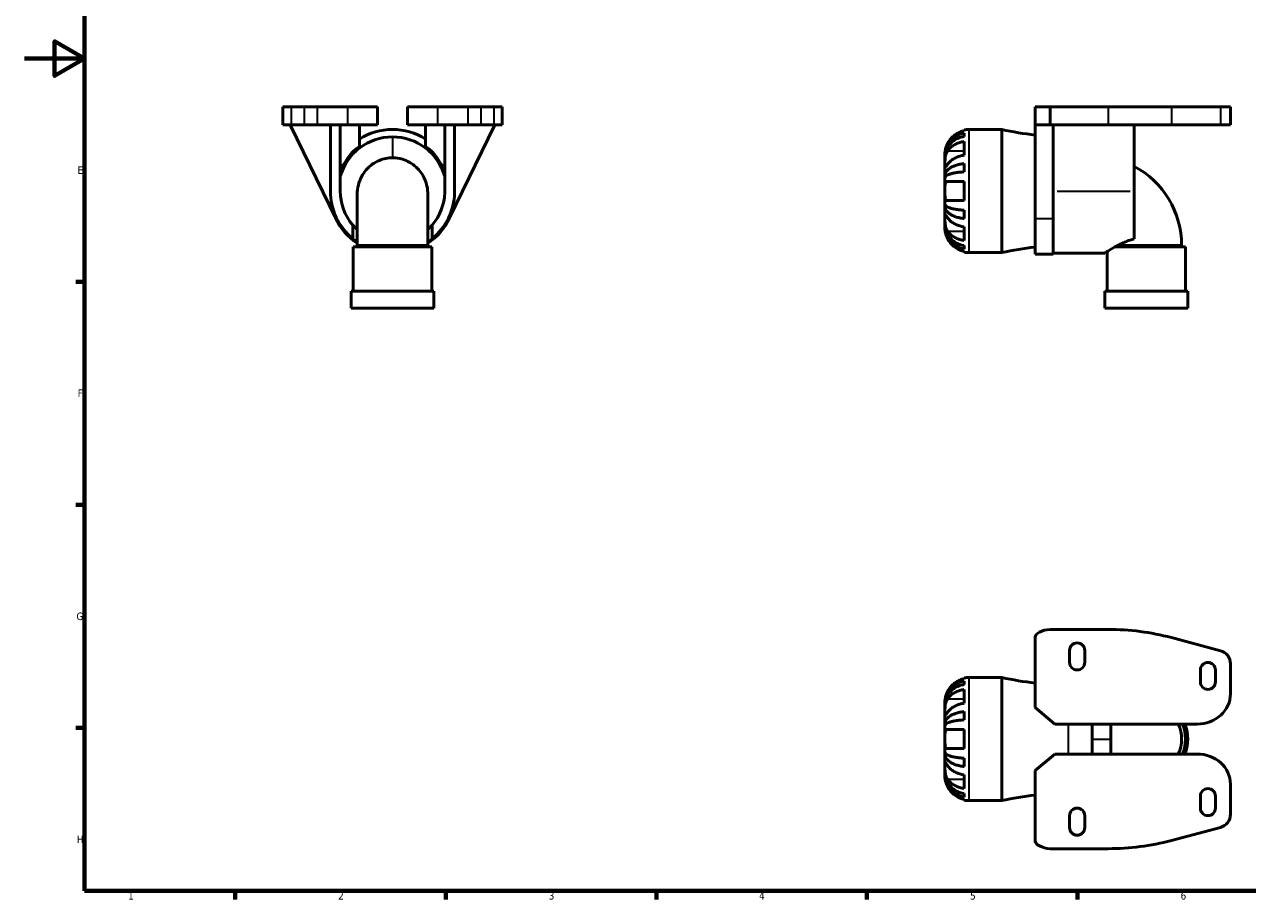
# Model space of a CAD drawing. Header units: millimetres. Extents: x 0 to 903, y 0 to 594.
# Tile 1 of 5: x 0 to 407, y 17 to 308. Entities that reach past the tile are written whole.
import ezdxf

# ---------------------------------------------------------------- set-up
doc = ezdxf.new("R2010")
doc.units = ezdxf.units.MM
for name, color, linetype, lineweight in [('Border (ISO)', 7, 'Continuous', 70), ('Visible (ISO)', 7, 'Continuous', 50), ('Visible Narrow (ISO)', 7, 'Continuous', 35)]:
    doc.layers.add(name, color=color, linetype=linetype, lineweight=lineweight)
doc.styles.add('Note Text (ISO)', font='tahoma.ttf')

# ---------------------------------------------------------------- blocks, each defined once
blk = doc.blocks.new('Borders Default Border')
at = {"layer": 'Border (ISO)'}
for p, q in [((20, 222.75), (17.1, 222.75)), ((20, 148.5), (17.1, 148.5)), ((20, 74.25), (17.1, 74.25)), ((70.08, 20), (70.08, 17.1)), ((140.17, 20), (140.17, 17.1)), ((210.25, 20), (210.25, 17.1)), ((280.33, 20), (280.33, 17.1)), ((350.42, 20), (350.42, 17.1))]:
    blk.add_line(p, q, dxfattribs=at)
at = {"layer": 'Border (ISO)', "flags": 128}
for points in [[(20, 20), (20, 574), (821, 574), (821, 20), (20, 20)], [(0, 297), (20, 297), (10, 302.77), (10, 291.23), (20, 297)]]:
    blk.add_lwpolyline(points, dxfattribs=at)
at = {"layer": 'Border (ISO)', "color": 232, "true_color": 0xca0064, "char_height": 2.5, "attachment_point": 7, "style": 'Note Text (ISO)'}
for s, insert in [('E', (17.64, 258.63)), ('F', (17.7, 184.38)), ('G', (17.31, 110.08)), ('H', (17.44, 35.88)), ('1', (34.48, 17.1)), ('2', (104.37, 17.1)), ('3', (174.43, 17.05)), ('4', (244.42, 17.1)), ('6', (384.66, 17.05)), ('5', (314.64, 17.05))]:
    blk.add_mtext(s, dxfattribs=dict(at, insert=insert))

msp = doc.modelspace()

# ---------------------------------------------------------------- linework, layer by layer
at = {"layer": 'Visible (ISO)'}
for p, q in [((85.959, 280.927), (85.959, 274.927)), ((85.959, 280.927), (88.716, 280.927)), ((93.063, 280.927), (88.716, 280.927)), ((93.063, 280.927), (97.434, 280.927)), ((107.459, 280.927), (97.434, 280.927)), ((107.459, 280.927), (117.459, 280.927)), ((117.459, 280.927), (117.459, 274.927)), ((137.459, 280.927), (127.459, 280.927)), ((127.459, 280.927), (127.459, 274.927)), ((137.459, 280.927), (147.483, 280.927)), ((151.854, 280.927), (147.483, 280.927)), ((151.854, 280.927), (156.201, 280.927)), ((158.959, 280.927), (156.201, 280.927)), ((158.959, 280.927), (158.959, 274.927)), ((336.262, 280.927), (336.262, 275.427)), ((336.262, 280.927), (341.262, 280.927)), ((341.262, 280.927), (341.262, 274.927)), ((360.624, 280.927), (341.262, 280.927)), ((360.624, 280.927), (381.604, 280.927)), ((397.904, 280.927), (381.604, 280.927)), ((397.904, 280.927), (401.262, 280.927)), ((401.262, 280.927), (401.262, 274.927)), ((85.959, 274.927), (88.716, 274.927)), ((88.424, 274.927), (103.583, 243.75)), ((93.063, 274.927), (88.716, 274.927)), ((93.063, 274.927), (97.434, 274.927)), ((107.459, 274.927), (97.434, 274.927)), ((101.795, 274.927), (101.795, 252.927)), ((105.084, 252.927), (105.084, 274.927)), ((107.459, 274.927), (117.459, 274.927)), ((111.459, 267.802), (111.459, 274.927)), ((137.459, 274.927), (127.459, 274.927)), ((133.459, 274.927), (133.459, 267.802)), ((137.459, 274.927), (147.483, 274.927)), ((139.826, 274.927), (139.826, 252.423)), ((141.334, 243.75), (156.493, 274.927)), ((143.115, 252.377), (143.115, 274.927)), ((151.854, 274.927), (147.483, 274.927)), ((151.854, 274.927), (156.201, 274.927)), ((158.959, 274.927), (156.201, 274.927)), ((312.662, 273.012), (312.662, 273.266)), ((325.162, 273.427), (314.262, 273.427)), ((325.162, 273.427), (325.162, 232.427)), ((336.262, 275.427), (336.366, 275.427)), ((336.262, 243.75), (336.262, 275.427)), ((336.29, 274.927), (341.262, 274.927)), ((360.624, 274.927), (341.262, 274.927)), ((342.262, 274.927), (342.262, 243.75)), ((360.624, 274.927), (381.604, 274.927)), ((369.262, 274.927), (369.262, 252.927)), ((397.904, 274.927), (381.604, 274.927)), ((397.904, 274.927), (401.262, 274.927)), ((312.662, 271.095), (312.662, 272.239)), ((312.662, 264.867), (312.662, 269.392)), ((306.262, 265.427), (306.262, 264.623)), ((306.262, 264.623), (306.262, 264.317)), ((306.262, 264.623), (306.27, 264.623)), ((306.262, 264.317), (306.262, 261.766)), ((306.262, 261.766), (306.262, 258.078)), ((312.662, 259.308), (312.662, 262.07)), ((306.262, 258.078), (306.262, 257.339)), ((306.262, 258.078), (306.821, 258.078)), ((306.262, 257.339), (306.262, 252.927)), ((306.262, 252.927), (306.262, 248.516)), ((312.662, 249.727), (312.662, 256.127)), ((369.262, 237.025), (369.262, 252.927)), ((110.721, 251.791), (110.721, 234.887)), ((134.196, 234.887), (134.196, 251.791)), ((306.262, 248.516), (306.262, 247.777)), ((306.262, 247.777), (306.262, 244.089)), ((306.262, 247.777), (306.821, 247.777)), ((312.662, 243.784), (312.662, 246.546)), ((109.265, 237.025), (109.265, 241.622)), ((135.652, 241.622), (135.652, 237.025)), ((306.262, 244.089), (306.262, 241.538)), ((306.262, 241.538), (306.262, 241.232)), ((306.262, 241.232), (306.262, 240.427)), ((306.262, 241.232), (306.27, 241.232)), ((312.662, 236.462), (312.662, 240.988)), ((336.262, 243.75), (336.262, 231.939)), ((342.262, 231.939), (342.262, 243.75)), ((109.417, 234.327), (135.5, 234.327)), ((109.417, 234.327), (109.417, 219.594)), ((110.721, 234.327), (110.721, 234.887)), ((134.196, 234.327), (134.196, 234.887)), ((135.5, 234.327), (135.5, 219.594)), ((312.662, 233.616), (312.662, 234.76)), ((312.662, 232.589), (312.662, 232.842)), ((325.162, 232.427), (314.262, 232.427)), ((342.262, 232.264), (359.475, 232.264)), ((360.22, 232.753), (360.22, 219.594)), ((362.819, 234.327), (386.304, 234.327)), ((385, 234.327), (385, 234.887)), ((386.304, 234.327), (386.304, 219.594)), ((336.262, 231.939), (342.262, 231.939)), ((108.672, 219.594), (136.245, 219.594)), ((108.672, 219.594), (108.672, 213.927)), ((136.245, 219.594), (136.245, 213.927)), ((359.475, 219.594), (387.049, 219.594)), ((359.475, 219.594), (359.475, 213.927)), ((387.049, 219.594), (387.049, 213.927)), ((108.672, 213.927), (136.245, 213.927)), ((359.475, 213.927), (387.049, 213.927)), ((360.624, 107.029), (341.262, 107.029)), ((336.262, 104.806), (336.366, 104.806)), ((336.262, 104.306), (336.262, 104.806)), ((336.262, 104.306), (336.262, 81.029)), ((397.904, 99.924), (381.604, 104.271)), ((347.762, 100.029), (347.762, 96.029)), ((352.762, 96.029), (352.762, 100.029)), ((401.262, 85.529), (401.262, 95.553)), ((312.662, 90.614), (312.662, 90.867)), ((312.662, 88.696), (312.662, 89.84)), ((325.162, 91.029), (314.262, 91.029)), ((325.162, 91.029), (325.162, 50.029)), ((391.262, 93.529), (391.262, 89.529)), ((396.262, 89.529), (396.262, 93.529)), ((312.662, 82.468), (312.662, 86.994)), ((306.262, 83.029), (306.262, 82.224)), ((306.262, 82.224), (306.262, 81.918)), ((306.262, 82.224), (306.27, 82.224)), ((306.262, 81.918), (306.262, 79.368)), ((306.262, 79.368), (306.262, 75.679)), ((312.662, 76.91), (312.662, 79.672)), ((336.262, 81.029), (342.817, 75.529)), ((306.262, 75.679), (306.262, 74.94)), ((306.262, 75.679), (306.821, 75.679)), ((306.262, 74.94), (306.262, 70.529)), ((312.662, 67.329), (312.662, 73.729)), ((342.817, 75.529), (390.21, 75.529)), ((355.222, 75.529), (355.222, 65.529)), ((306.262, 70.529), (306.262, 66.117)), ((306.262, 66.117), (306.262, 65.378)), ((306.262, 65.378), (306.262, 61.69)), ((306.262, 65.378), (306.821, 65.378)), ((336.262, 60.029), (342.817, 65.529)), ((342.817, 65.529), (390.21, 65.529)), ((306.262, 61.69), (306.262, 59.139)), ((312.662, 61.386), (312.662, 64.148)), ((306.262, 59.139), (306.262, 58.833)), ((306.262, 58.833), (306.262, 58.029)), ((306.262, 58.833), (306.27, 58.833)), ((312.662, 54.064), (312.662, 58.589)), ((336.262, 36.751), (336.262, 60.029)), ((401.262, 55.529), (401.262, 45.505)), ((312.662, 51.217), (312.662, 52.361)), ((312.662, 50.19), (312.662, 50.444)), ((325.162, 50.029), (314.262, 50.029)), ((391.262, 47.529), (391.262, 51.529)), ((396.262, 51.529), (396.262, 47.529)), ((347.762, 41.029), (347.762, 45.029)), ((352.762, 45.029), (352.762, 41.029)), ((397.904, 41.133), (381.604, 36.787)), ((336.262, 36.251), (336.262, 36.751)), ((336.262, 36.251), (336.366, 36.251)), ((360.624, 34.029), (341.262, 34.029))]:
    msp.add_line(p, q, dxfattribs=at)
for centre, radius, start, end in [((122.459, 252.927), 20.5, 57.54851, 122.45149), ((314.262, 265.427), 8, 90, 101.53696), ((347.302, 371.827), 100.86, 257.31962, 263.71589), ((122.459, 252.927), 18.04, 15.69432, 164.39185), ((122.459, 252.927), 18.5, 126.48374, 159.91369), ((122.459, 252.927), 18.5, 20.15221, 53.51626), ((355.222, 234.887), 29.778, 0, 61.86852), ((122.459, 252.927), 20.663, 180, 230.31886), ((122.459, 252.927), 17.375, 180, 220.59104), ((122.459, 252.927), 17.375, 319.40896, 358.33677), ((122.459, 252.927), 20.663, 309.68114, 358.47487), ((122.459, 252.927), 20.988, 205.93024, 235.99601), ((122.459, 252.927), 20.988, 304.00399, 334.06976), ((314.262, 240.427), 8, 258.46304, 270), ((347.302, 134.027), 100.86, 96.28411, 102.68038), ((350.262, 100.029), 2.5, 0, 180), ((350.262, 96.029), 2.5, 180, 0), ((393.762, 93.529), 2.5, 0, 180), ((314.262, 83.029), 8, 90, 101.53696), ((347.302, 189.429), 100.86, 257.31962, 263.71589), ((393.762, 89.529), 2.5, 180, 0), ((373.262, 70.529), 11.738, 334.78704, 25.21296), ((373.262, 70.529), 13.042, 337.45645, 22.54355), ((373.262, 70.529), 13.787, 338.73623, 21.26377), ((393.762, 51.529), 2.5, 0, 180), ((314.262, 58.029), 8, 258.46304, 270), ((347.302, -48.371), 100.86, 96.28411, 102.68038), ((350.262, 45.029), 2.5, 0, 180), ((393.762, 47.529), 2.5, 180, 0), ((350.262, 41.029), 2.5, 180, 0)]:
    msp.add_arc(centre, radius, start, end, dxfattribs=at)
for centre, major_axis, ratio, start_param, end_param in [((341.262, 274.998), (-3.64, -3.864), 0.8871166, 5.3231237, 5.422517), ((341.262, 104.598), (-4.997, -0.381), 0.4840764, 4.675513, 6.2463093), ((360.509, 6.954), (-0.603, -100.073), 0.899324, 2.9117091, 3.1470155), ((395.736, 94.783), (-4.61, -3.542), 0.8599846, 2.557727, 3.7254583), ((390.21, 85.529), (-11.052, 0), 0.9048271, 1.5707963, 3.1415927), ((390.21, 55.529), (-11.052, 0), 0.9048271, 3.1415927, 4.712389), ((395.736, 46.274), (-4.61, 3.542), 0.8599846, 2.557727, 3.7254583), ((341.262, 36.46), (-4.997, 0.381), 0.4840764, 0.036876, 1.6076724), ((360.509, 134.104), (-0.603, 100.073), 0.899324, 3.1361698, 3.3714762)]:
    msp.add_ellipse(centre, major_axis=major_axis, ratio=ratio, start_param=start_param, end_param=end_param, dxfattribs=at)
for points, knots in [([(312.662, 273.012), (312.154, 272.907), (311.658, 272.75), (310.763, 272.377), (310.284, 272.124), (309.391, 271.522), (308.976, 271.174), (308.276, 270.468), (307.927, 270.046), (307.42, 269.279), (307.235, 268.952), (307.08, 268.627)], [0.1517835, 0.1517835, 0.1517835, 0.1517835, 0.29453183, 0.29453183, 0.44272575, 0.44272575, 0.59091966, 0.59091966, 0.74090906, 0.74090906, 0.84386421, 0.84386421, 0.84386421, 0.84386421]), ([(307.08, 268.627), (307.014, 268.491), (306.952, 268.354), (306.805, 268.009), (306.726, 267.803), (306.589, 267.401), (306.531, 267.208), (306.417, 266.773), (306.37, 266.542), (306.292, 266.055), (306.275, 265.829), (306.26, 265.511), (306.262, 265.427), (306.262, 265.427)], [-0.5159245, -0.5159245, -0.5159245, -0.5159245, -0.47074715, -0.47074715, -0.40311077, -0.40311077, -0.33740557, -0.33740557, -0.24866964, -0.24866964, -0.12673966, -0.12673966, 0, 0, 0, 0]), ([(306.262, 264.623), (306.262, 265.104), (306.311, 265.629), (306.522, 266.658), (306.683, 267.161), (307.062, 268.048), (307.314, 268.514), (307.912, 269.383), (308.26, 269.786), (308.958, 270.464), (309.374, 270.8), (310.268, 271.379), (310.748, 271.623), (311.648, 271.984), (312.149, 272.137), (312.662, 272.239)], [3.5727317, 3.5727317, 3.5727317, 3.5727317, 3.721745, 3.721745, 3.8707582, 3.8707582, 4.019183, 4.019183, 4.1676079, 4.1676079, 4.3157226, 4.3157226, 4.4638373, 4.4638373, 4.6079695, 4.6079695, 4.6079695, 4.6079695]), ([(312.662, 271.095), (312.149, 271.004), (311.648, 270.868), (310.748, 270.547), (310.268, 270.33), (309.374, 269.814), (308.958, 269.515), (308.26, 268.912), (307.912, 268.553), (307.314, 267.78), (307.062, 267.365), (306.683, 266.576), (306.522, 266.128), (306.311, 265.212), (306.262, 264.745), (306.262, 264.317)], [0.1517731, 0.1517731, 0.1517731, 0.1517731, 0.2959053, 0.2959053, 0.44402, 0.44402, 0.5921347, 0.5921347, 0.7405595, 0.7405595, 0.8889844, 0.8889844, 1.0379976, 1.0379976, 1.1870108, 1.1870108, 1.1870108, 1.1870108]), ([(307.08, 266.292), (307.235, 266.521), (307.42, 266.752), (307.927, 267.294), (308.276, 267.593), (308.976, 268.092), (309.391, 268.339), (310.284, 268.764), (310.763, 268.943), (311.658, 269.207), (312.154, 269.318), (312.662, 269.392)], [4.03217579, 4.03217579, 4.03217579, 4.03217579, 4.13513094, 4.13513094, 4.28512034, 4.28512034, 4.43331426, 4.43331426, 4.58150818, 4.58150818, 4.72425651, 4.72425651, 4.72425651, 4.72425651]), ([(306.262, 261.766), (306.262, 261.914), (306.262, 262.075), (306.263, 262.434), (306.264, 262.631), (306.275, 263.156), (306.289, 263.491), (306.351, 264.147), (306.396, 264.46), (306.509, 264.974), (306.565, 265.177), (306.695, 265.559), (306.769, 265.736), (306.922, 266.041), (306.998, 266.172), (307.08, 266.292)], [0, 0, 0, 0, 0.0626039, 0.0626039, 0.12946018, 0.12946018, 0.23227607, 0.23227607, 0.32766079, 0.32766079, 0.39439512, 0.39439512, 0.45981717, 0.45981717, 0.51643089, 0.51643089, 0.51643089, 0.51643089]), ([(312.662, 264.867), (312.154, 264.793), (311.658, 264.681), (310.763, 264.418), (310.284, 264.239), (309.391, 263.813), (308.976, 263.567), (308.276, 263.068), (307.927, 262.769), (307.42, 262.227), (307.235, 261.996), (307.08, 261.766)], [0.1517835, 0.1517835, 0.1517835, 0.1517835, 0.29453183, 0.29453183, 0.44272575, 0.44272575, 0.59091966, 0.59091966, 0.74090906, 0.74090906, 0.84386421, 0.84386421, 0.84386421, 0.84386421]), ([(110.721, 251.791), (110.722, 252.865), (110.851, 253.923), (111.578, 256.83), (112.486, 258.573), (114.928, 261.375), (116.435, 262.455), (119.481, 263.705), (120.97, 263.998), (122.459, 263.998)], [1.474259, 1.474259, 1.474259, 1.474259, 1.7462402, 1.7462402, 2.2519906, 2.2519906, 2.7381325, 2.7381325, 3.1415927, 3.1415927, 3.1415927, 3.1415927]), ([(122.459, 263.998), (123.566, 263.998), (124.673, 263.837), (127.436, 263.014), (129.02, 262.107), (131.539, 259.761), (132.514, 258.373), (133.845, 255.267), (134.195, 253.55), (134.196, 251.791)], [-3.1415927, -3.1415927, -3.1415927, -3.1415927, -2.8415927, -2.8415927, -2.3615927, -2.3615927, -1.9196671, -1.9196671, -1.474259, -1.474259, -1.474259, -1.474259]), ([(307.08, 261.766), (307.012, 261.667), (306.948, 261.573), (306.801, 261.361), (306.724, 261.25), (306.588, 261.066), (306.531, 260.992), (306.417, 260.862), (306.37, 260.825), (306.292, 260.834), (306.275, 260.916), (306.26, 261.231), (306.262, 261.467), (306.262, 261.766)], [-0.51605321, -0.51605321, -0.51605321, -0.51605321, -0.46927389, -0.46927389, -0.40272959, -0.40272959, -0.33754407, -0.33754407, -0.24860938, -0.24860938, -0.12674173, -0.12674173, 0, 0, 0, 0]), ([(306.262, 258.078), (306.262, 258.33), (306.311, 258.605), (306.522, 259.145), (306.683, 259.409), (307.062, 259.874), (307.314, 260.118), (307.912, 260.573), (308.26, 260.785), (308.958, 261.14), (309.374, 261.316), (310.268, 261.62), (310.748, 261.748), (311.648, 261.937), (312.149, 262.017), (312.662, 262.07)], [3.5727317, 3.5727317, 3.5727317, 3.5727317, 3.721745, 3.721745, 3.8707582, 3.8707582, 4.019183, 4.019183, 4.1676079, 4.1676079, 4.3157226, 4.3157226, 4.4638373, 4.4638373, 4.6079695, 4.6079695, 4.6079695, 4.6079695]), ([(312.662, 259.308), (312.149, 259.282), (311.648, 259.243), (310.748, 259.149), (310.268, 259.086), (309.374, 258.936), (308.958, 258.849), (308.26, 258.674), (307.912, 258.57), (307.314, 258.345), (307.062, 258.225), (306.683, 257.995), (306.522, 257.865), (306.311, 257.599), (306.262, 257.463), (306.262, 257.339)], [0.1517731, 0.1517731, 0.1517731, 0.1517731, 0.2959053, 0.2959053, 0.44402, 0.44402, 0.5921347, 0.5921347, 0.7405595, 0.7405595, 0.8889844, 0.8889844, 1.0379976, 1.0379976, 1.1870108, 1.1870108, 1.1870108, 1.1870108]), ([(307.08, 249.727), (307.014, 249.727), (306.952, 249.736), (306.805, 249.781), (306.726, 249.828), (306.589, 249.964), (306.531, 250.051), (306.417, 250.303), (306.37, 250.482), (306.292, 250.982), (306.275, 251.323), (306.26, 252.087), (306.262, 252.505), (306.262, 252.927)], [-0.5159245, -0.5159245, -0.5159245, -0.5159245, -0.47074715, -0.47074715, -0.40311077, -0.40311077, -0.33740557, -0.33740557, -0.24866964, -0.24866964, -0.12673966, -0.12673966, 0, 0, 0, 0]), ([(306.262, 252.927), (306.262, 253.332), (306.261, 253.732), (306.273, 254.428), (306.285, 254.725), (306.342, 255.238), (306.386, 255.451), (306.498, 255.743), (306.554, 255.841), (306.684, 255.993), (306.757, 256.047), (306.913, 256.112), (306.994, 256.127), (307.08, 256.127)], [-2.21111993, -2.21111993, -2.21111993, -2.21111993, -2.0898399, -2.0898399, -1.98614814, -1.98614814, -1.88775858, -1.88775858, -1.81973063, -1.81973063, -1.75376732, -1.75376732, -1.69399568, -1.69399568, -1.69399568, -1.69399568]), ([(307.08, 256.127), (307.235, 256.127), (307.42, 256.127), (307.927, 256.127), (308.276, 256.127), (308.976, 256.127), (309.391, 256.127), (310.284, 256.127), (310.763, 256.127), (311.658, 256.127), (312.154, 256.127), (312.662, 256.127)], [4.03217579, 4.03217579, 4.03217579, 4.03217579, 4.13513094, 4.13513094, 4.28512034, 4.28512034, 4.43331426, 4.43331426, 4.58150818, 4.58150818, 4.72425651, 4.72425651, 4.72425651, 4.72425651]), ([(306.262, 248.516), (306.262, 248.391), (306.311, 248.256), (306.522, 247.99), (306.683, 247.859), (307.062, 247.63), (307.314, 247.51), (307.912, 247.285), (308.26, 247.18), (308.958, 247.005), (309.374, 246.918), (310.268, 246.769), (310.748, 246.706), (311.648, 246.612), (312.149, 246.573), (312.662, 246.546)], [3.5727317, 3.5727317, 3.5727317, 3.5727317, 3.721745, 3.721745, 3.8707582, 3.8707582, 4.019183, 4.019183, 4.1676079, 4.1676079, 4.3157226, 4.3157226, 4.4638373, 4.4638373, 4.6079695, 4.6079695, 4.6079695, 4.6079695]), ([(312.662, 249.727), (312.154, 249.727), (311.658, 249.727), (310.763, 249.727), (310.284, 249.727), (309.391, 249.727), (308.976, 249.727), (308.276, 249.727), (307.927, 249.727), (307.42, 249.727), (307.235, 249.727), (307.08, 249.727)], [0.1517835, 0.1517835, 0.1517835, 0.1517835, 0.29453183, 0.29453183, 0.44272575, 0.44272575, 0.59091966, 0.59091966, 0.74090906, 0.74090906, 0.84386421, 0.84386421, 0.84386421, 0.84386421]), ([(312.662, 243.784), (312.149, 243.838), (311.648, 243.918), (310.748, 244.107), (310.268, 244.235), (309.374, 244.539), (308.958, 244.715), (308.26, 245.07), (307.912, 245.281), (307.314, 245.737), (307.062, 245.981), (306.683, 246.446), (306.522, 246.71), (306.311, 247.249), (306.262, 247.525), (306.262, 247.777)], [0.1517731, 0.1517731, 0.1517731, 0.1517731, 0.2959053, 0.2959053, 0.44402, 0.44402, 0.5921347, 0.5921347, 0.7405595, 0.7405595, 0.8889844, 0.8889844, 1.0379976, 1.0379976, 1.1870108, 1.1870108, 1.1870108, 1.1870108]), ([(306.262, 244.089), (306.262, 244.236), (306.262, 244.369), (306.263, 244.609), (306.264, 244.713), (306.275, 244.923), (306.289, 244.999), (306.351, 245.039), (306.396, 245.012), (306.509, 244.891), (306.565, 244.82), (306.695, 244.644), (306.769, 244.54), (306.922, 244.32), (306.998, 244.208), (307.08, 244.089)], [0, 0, 0, 0, 0.0626039, 0.0626039, 0.12946018, 0.12946018, 0.23227607, 0.23227607, 0.32766079, 0.32766079, 0.39439512, 0.39439512, 0.45981717, 0.45981717, 0.51643089, 0.51643089, 0.51643089, 0.51643089]), ([(109.265, 241.622), (109.409, 241.454), (109.578, 241.263), (110.043, 240.766), (110.363, 240.447), (110.723, 240.119)], [4.85598325, 4.85598325, 4.85598325, 4.85598325, 5.00919154, 5.00919154, 5.22629303, 5.22629303, 5.22629303, 5.22629303]), ([(134.194, 240.119), (134.554, 240.447), (134.874, 240.766), (135.339, 241.263), (135.508, 241.454), (135.652, 241.622)], [8.10933345, 8.10933345, 8.10933345, 8.10933345, 8.32643494, 8.32643494, 8.47964323, 8.47964323, 8.47964323, 8.47964323]), ([(307.08, 239.563), (307.012, 239.663), (306.948, 239.77), (306.801, 240.047), (306.724, 240.224), (306.588, 240.6), (306.531, 240.796), (306.417, 241.281), (306.37, 241.572), (306.292, 242.27), (306.275, 242.67), (306.26, 243.435), (306.262, 243.79), (306.262, 244.089)], [-0.51605321, -0.51605321, -0.51605321, -0.51605321, -0.46927389, -0.46927389, -0.40272959, -0.40272959, -0.33754407, -0.33754407, -0.24860938, -0.24860938, -0.12674173, -0.12674173, 0, 0, 0, 0]), ([(306.262, 241.538), (306.262, 241.11), (306.311, 240.642), (306.522, 239.727), (306.683, 239.279), (307.062, 238.489), (307.314, 238.075), (307.912, 237.302), (308.26, 236.943), (308.958, 236.34), (309.374, 236.041), (310.268, 235.525), (310.748, 235.308), (311.648, 234.987), (312.149, 234.85), (312.662, 234.76)], [3.5727327, 3.5727327, 3.5727327, 3.5727327, 3.7217459, 3.7217459, 3.8707592, 3.8707592, 4.019184, 4.019184, 4.1676089, 4.1676089, 4.3157236, 4.3157236, 4.4638383, 4.4638383, 4.6079705, 4.6079705, 4.6079705, 4.6079705]), ([(312.662, 233.616), (312.149, 233.718), (311.648, 233.871), (310.748, 234.232), (310.268, 234.475), (309.374, 235.055), (308.958, 235.391), (308.26, 236.068), (307.912, 236.472), (307.314, 237.341), (307.062, 237.806), (306.683, 238.693), (306.522, 239.197), (306.311, 240.226), (306.262, 240.751), (306.262, 241.232)], [0.1517731, 0.1517731, 0.1517731, 0.1517731, 0.2959053, 0.2959053, 0.44402, 0.44402, 0.5921347, 0.5921347, 0.7405595, 0.7405595, 0.8889844, 0.8889844, 1.0379976, 1.0379976, 1.1870108, 1.1870108, 1.1870108, 1.1870108]), ([(306.262, 240.427), (306.262, 240.427), (306.262, 240.402), (306.264, 240.298), (306.265, 240.214), (306.283, 239.922), (306.307, 239.672), (306.4, 239.164), (306.451, 238.939), (306.562, 238.544), (306.612, 238.383), (306.722, 238.067), (306.78, 237.913), (306.916, 237.58), (306.995, 237.403), (307.08, 237.227)], [0, 0, 0, 0, 0.06960453, 0.06960453, 0.14559569, 0.14559569, 0.26884906, 0.26884906, 0.35168426, 0.35168426, 0.40551291, 0.40551291, 0.45571277, 0.45571277, 0.51333093, 0.51333093, 0.51333093, 0.51333093]), ([(307.08, 244.089), (307.235, 243.859), (307.42, 243.628), (307.927, 243.086), (308.276, 242.787), (308.976, 242.288), (309.391, 242.041), (310.284, 241.616), (310.763, 241.437), (311.658, 241.173), (312.154, 241.062), (312.662, 240.988)], [4.0321761, 4.0321761, 4.0321761, 4.0321761, 4.13513125, 4.13513125, 4.28512065, 4.28512065, 4.43331457, 4.43331457, 4.58150849, 4.58150849, 4.72425682, 4.72425682, 4.72425682, 4.72425682]), ([(110.723, 235.922), (110.357, 236.174), (110.031, 236.415), (109.569, 236.775), (109.405, 236.908), (109.265, 237.025)], [3.57270055, 3.57270055, 3.57270055, 3.57270055, 3.78391327, 3.78391327, 3.92688146, 3.92688146, 3.92688146, 3.92688146]), ([(135.652, 237.025), (135.512, 236.908), (135.348, 236.775), (134.886, 236.415), (134.56, 236.174), (134.194, 235.922)], [0.40102538, 0.40102538, 0.40102538, 0.40102538, 0.54399357, 0.54399357, 0.75520629, 0.75520629, 0.75520629, 0.75520629]), ([(312.662, 236.462), (312.154, 236.537), (311.658, 236.648), (310.763, 236.912), (310.284, 237.091), (309.391, 237.516), (308.976, 237.763), (308.276, 238.261), (307.927, 238.56), (307.42, 239.103), (307.235, 239.334), (307.08, 239.563)], [0.1517835, 0.1517835, 0.1517835, 0.1517835, 0.29453183, 0.29453183, 0.44272575, 0.44272575, 0.59091966, 0.59091966, 0.74090906, 0.74090906, 0.84386421, 0.84386421, 0.84386421, 0.84386421]), ([(307.08, 237.227), (307.235, 236.903), (307.42, 236.576), (307.927, 235.809), (308.276, 235.387), (308.976, 234.681), (309.391, 234.332), (310.284, 233.731), (310.763, 233.478), (311.658, 233.105), (312.154, 232.947), (312.662, 232.842)], [4.03222394, 4.03222394, 4.03222394, 4.03222394, 4.13517909, 4.13517909, 4.28516849, 4.28516849, 4.43336241, 4.43336241, 4.58155632, 4.58155632, 4.72430465, 4.72430465, 4.72430465, 4.72430465]), ([(359.475, 232.264), (359.475, 232.264), (359.564, 232.324), (359.928, 232.564), (360.203, 232.744), (361.273, 233.425), (362.327, 234.074), (364.713, 235.35), (366.222, 236.077), (368.346, 236.775), (368.8, 236.908), (369.262, 237.025)], [2.1639534, 2.1639534, 2.1639534, 2.1639534, 2.432945, 2.432945, 2.7019366, 2.7019366, 3.2399197, 3.2399197, 3.7839133, 3.7839133, 3.9268815, 3.9268815, 3.9268815, 3.9268815]), ([(306.262, 82.224), (306.262, 82.705), (306.311, 83.231), (306.522, 84.259), (306.683, 84.763), (307.062, 85.65), (307.314, 86.115), (307.912, 86.984), (308.26, 87.388), (308.958, 88.065), (309.374, 88.401), (310.268, 88.981), (310.748, 89.224), (311.648, 89.586), (312.149, 89.739), (312.662, 89.84)], [3.5727317, 3.5727317, 3.5727317, 3.5727317, 3.721745, 3.721745, 3.8707582, 3.8707582, 4.019183, 4.019183, 4.1676079, 4.1676079, 4.3157226, 4.3157226, 4.4638373, 4.4638373, 4.6079695, 4.6079695, 4.6079695, 4.6079695]), ([(312.662, 90.614), (312.154, 90.509), (311.658, 90.351), (310.763, 89.978), (310.284, 89.725), (309.391, 89.124), (308.976, 88.775), (308.276, 88.07), (307.927, 87.647), (307.42, 86.88), (307.235, 86.553), (307.08, 86.229)], [0.1517835, 0.1517835, 0.1517835, 0.1517835, 0.29453183, 0.29453183, 0.44272575, 0.44272575, 0.59091966, 0.59091966, 0.74090906, 0.74090906, 0.84386421, 0.84386421, 0.84386421, 0.84386421]), ([(307.08, 86.229), (307.014, 86.093), (306.952, 85.955), (306.805, 85.611), (306.726, 85.404), (306.589, 85.003), (306.531, 84.81), (306.417, 84.375), (306.37, 84.144), (306.292, 83.656), (306.275, 83.431), (306.26, 83.112), (306.262, 83.029), (306.262, 83.029)], [-0.5159245, -0.5159245, -0.5159245, -0.5159245, -0.47074715, -0.47074715, -0.40311077, -0.40311077, -0.33740557, -0.33740557, -0.24866964, -0.24866964, -0.12673966, -0.12673966, 0, 0, 0, 0]), ([(312.662, 88.696), (312.149, 88.606), (311.648, 88.47), (310.748, 88.148), (310.268, 87.931), (309.374, 87.415), (308.958, 87.116), (308.26, 86.514), (307.912, 86.154), (307.314, 85.381), (307.062, 84.967), (306.683, 84.177), (306.522, 83.729), (306.311, 82.814), (306.262, 82.346), (306.262, 81.918)], [0.1517731, 0.1517731, 0.1517731, 0.1517731, 0.2959053, 0.2959053, 0.44402, 0.44402, 0.5921347, 0.5921347, 0.7405595, 0.7405595, 0.8889844, 0.8889844, 1.0379976, 1.0379976, 1.1870108, 1.1870108, 1.1870108, 1.1870108]), ([(307.08, 83.893), (307.235, 84.122), (307.42, 84.354), (307.927, 84.896), (308.276, 85.195), (308.976, 85.694), (309.391, 85.94), (310.284, 86.366), (310.763, 86.544), (311.658, 86.808), (312.154, 86.92), (312.662, 86.994)], [4.03217579, 4.03217579, 4.03217579, 4.03217579, 4.13513094, 4.13513094, 4.28512034, 4.28512034, 4.43331426, 4.43331426, 4.58150818, 4.58150818, 4.72425651, 4.72425651, 4.72425651, 4.72425651]), ([(306.262, 79.368), (306.262, 79.515), (306.262, 79.677), (306.263, 80.035), (306.264, 80.233), (306.275, 80.757), (306.289, 81.093), (306.351, 81.748), (306.396, 82.062), (306.509, 82.576), (306.565, 82.779), (306.695, 83.16), (306.769, 83.337), (306.922, 83.642), (306.998, 83.773), (307.08, 83.893)], [0, 0, 0, 0, 0.0626039, 0.0626039, 0.12946018, 0.12946018, 0.23227607, 0.23227607, 0.32766079, 0.32766079, 0.39439512, 0.39439512, 0.45981717, 0.45981717, 0.51643089, 0.51643089, 0.51643089, 0.51643089]), ([(312.662, 82.468), (312.154, 82.394), (311.658, 82.283), (310.763, 82.019), (310.284, 81.84), (309.391, 81.415), (308.976, 81.168), (308.276, 80.669), (307.927, 80.37), (307.42, 79.828), (307.235, 79.597), (307.08, 79.368)], [0.1517835, 0.1517835, 0.1517835, 0.1517835, 0.29453183, 0.29453183, 0.44272575, 0.44272575, 0.59091966, 0.59091966, 0.74090906, 0.74090906, 0.84386421, 0.84386421, 0.84386421, 0.84386421]), ([(307.08, 79.368), (307.012, 79.268), (306.948, 79.174), (306.801, 78.962), (306.724, 78.852), (306.588, 78.667), (306.531, 78.593), (306.417, 78.464), (306.37, 78.427), (306.292, 78.436), (306.275, 78.517), (306.26, 78.832), (306.262, 79.069), (306.262, 79.368)], [-0.51605321, -0.51605321, -0.51605321, -0.51605321, -0.46927389, -0.46927389, -0.40272959, -0.40272959, -0.33754407, -0.33754407, -0.24860938, -0.24860938, -0.12674173, -0.12674173, 0, 0, 0, 0]), ([(306.262, 75.679), (306.262, 75.932), (306.311, 76.207), (306.522, 76.746), (306.683, 77.01), (307.062, 77.475), (307.314, 77.719), (307.912, 78.175), (308.26, 78.386), (308.958, 78.741), (309.374, 78.917), (310.268, 79.221), (310.748, 79.349), (311.648, 79.538), (312.149, 79.619), (312.662, 79.672)], [3.5727317, 3.5727317, 3.5727317, 3.5727317, 3.721745, 3.721745, 3.8707582, 3.8707582, 4.019183, 4.019183, 4.1676079, 4.1676079, 4.3157226, 4.3157226, 4.4638373, 4.4638373, 4.6079695, 4.6079695, 4.6079695, 4.6079695]), ([(306.262, 70.529), (306.262, 70.933), (306.261, 71.333), (306.273, 72.029), (306.285, 72.327), (306.342, 72.839), (306.386, 73.053), (306.498, 73.345), (306.554, 73.443), (306.684, 73.594), (306.757, 73.648), (306.913, 73.714), (306.994, 73.729), (307.08, 73.729)], [-2.21111993, -2.21111993, -2.21111993, -2.21111993, -2.0898399, -2.0898399, -1.98614814, -1.98614814, -1.88775858, -1.88775858, -1.81973063, -1.81973063, -1.75376732, -1.75376732, -1.69399568, -1.69399568, -1.69399568, -1.69399568]), ([(312.662, 76.91), (312.149, 76.884), (311.648, 76.844), (310.748, 76.751), (310.268, 76.688), (309.374, 76.538), (308.958, 76.451), (308.26, 76.276), (307.912, 76.171), (307.314, 75.947), (307.062, 75.826), (306.683, 75.597), (306.522, 75.467), (306.311, 75.201), (306.262, 75.065), (306.262, 74.94)], [0.1517731, 0.1517731, 0.1517731, 0.1517731, 0.2959053, 0.2959053, 0.44402, 0.44402, 0.5921347, 0.5921347, 0.7405595, 0.7405595, 0.8889844, 0.8889844, 1.0379976, 1.0379976, 1.1870108, 1.1870108, 1.1870108, 1.1870108]), ([(307.08, 73.729), (307.235, 73.729), (307.42, 73.729), (307.927, 73.729), (308.276, 73.729), (308.976, 73.729), (309.391, 73.729), (310.284, 73.729), (310.763, 73.729), (311.658, 73.729), (312.154, 73.729), (312.662, 73.729)], [4.03217579, 4.03217579, 4.03217579, 4.03217579, 4.13513094, 4.13513094, 4.28512034, 4.28512034, 4.43331426, 4.43331426, 4.58150818, 4.58150818, 4.72425651, 4.72425651, 4.72425651, 4.72425651]), ([(361.489, 70.529), (361.489, 71.636), (361.49, 72.743), (361.492, 74.396), (361.493, 74.972), (361.494, 75.528)], [-3.14159265, -3.14159265, -3.14159265, -3.14159265, -2.84159265, -2.84159265, -2.67491487, -2.67491487, -2.67491487, -2.67491487]), ([(307.08, 67.329), (307.014, 67.329), (306.952, 67.337), (306.805, 67.382), (306.726, 67.429), (306.589, 67.566), (306.531, 67.653), (306.417, 67.905), (306.37, 68.084), (306.292, 68.583), (306.275, 68.924), (306.26, 69.688), (306.262, 70.106), (306.262, 70.529)], [-0.5159245, -0.5159245, -0.5159245, -0.5159245, -0.47074715, -0.47074715, -0.40311077, -0.40311077, -0.33740557, -0.33740557, -0.24866964, -0.24866964, -0.12673966, -0.12673966, 0, 0, 0, 0]), ([(361.494, 65.529), (361.493, 65.74), (361.493, 65.954), (361.49, 67.552), (361.489, 69.04), (361.489, 70.529)], [2.67491487, 2.67491487, 2.67491487, 2.67491487, 2.73813246, 2.73813246, 3.14159265, 3.14159265, 3.14159265, 3.14159265]), ([(306.262, 66.117), (306.262, 65.993), (306.311, 65.857), (306.522, 65.591), (306.683, 65.461), (307.062, 65.231), (307.314, 65.111), (307.912, 64.886), (308.26, 64.782), (308.958, 64.607), (309.374, 64.52), (310.268, 64.37), (310.748, 64.307), (311.648, 64.214), (312.149, 64.174), (312.662, 64.148)], [3.5727317, 3.5727317, 3.5727317, 3.5727317, 3.721745, 3.721745, 3.8707582, 3.8707582, 4.019183, 4.019183, 4.1676079, 4.1676079, 4.3157226, 4.3157226, 4.4638373, 4.4638373, 4.6079695, 4.6079695, 4.6079695, 4.6079695]), ([(312.662, 61.386), (312.149, 61.439), (311.648, 61.519), (310.748, 61.709), (310.268, 61.836), (309.374, 62.14), (308.958, 62.316), (308.26, 62.671), (307.912, 62.883), (307.314, 63.338), (307.062, 63.582), (306.683, 64.047), (306.522, 64.311), (306.311, 64.851), (306.262, 65.126), (306.262, 65.378)], [0.1517731, 0.1517731, 0.1517731, 0.1517731, 0.2959053, 0.2959053, 0.44402, 0.44402, 0.5921347, 0.5921347, 0.7405595, 0.7405595, 0.8889844, 0.8889844, 1.0379976, 1.0379976, 1.1870108, 1.1870108, 1.1870108, 1.1870108]), ([(312.662, 67.329), (312.154, 67.329), (311.658, 67.329), (310.763, 67.329), (310.284, 67.329), (309.391, 67.329), (308.976, 67.329), (308.276, 67.329), (307.927, 67.329), (307.42, 67.329), (307.235, 67.329), (307.08, 67.329)], [0.1517835, 0.1517835, 0.1517835, 0.1517835, 0.29453183, 0.29453183, 0.44272575, 0.44272575, 0.59091966, 0.59091966, 0.74090906, 0.74090906, 0.84386421, 0.84386421, 0.84386421, 0.84386421]), ([(307.08, 57.164), (307.012, 57.264), (306.948, 57.371), (306.801, 57.649), (306.724, 57.826), (306.588, 58.201), (306.531, 58.398), (306.417, 58.882), (306.37, 59.173), (306.292, 59.871), (306.275, 60.271), (306.26, 61.036), (306.262, 61.391), (306.262, 61.69)], [-0.51605321, -0.51605321, -0.51605321, -0.51605321, -0.46927389, -0.46927389, -0.40272959, -0.40272959, -0.33754407, -0.33754407, -0.24860938, -0.24860938, -0.12674173, -0.12674173, 0, 0, 0, 0]), ([(306.262, 61.69), (306.262, 61.838), (306.262, 61.97), (306.263, 62.21), (306.264, 62.315), (306.275, 62.525), (306.289, 62.6), (306.351, 62.641), (306.396, 62.613), (306.509, 62.492), (306.565, 62.422), (306.695, 62.246), (306.769, 62.142), (306.922, 61.922), (306.998, 61.81), (307.08, 61.69)], [0, 0, 0, 0, 0.0626039, 0.0626039, 0.12946018, 0.12946018, 0.23227607, 0.23227607, 0.32766079, 0.32766079, 0.39439512, 0.39439512, 0.45981717, 0.45981717, 0.51643089, 0.51643089, 0.51643089, 0.51643089]), ([(307.08, 61.69), (307.235, 61.461), (307.42, 61.229), (307.927, 60.687), (308.276, 60.388), (308.976, 59.889), (309.391, 59.643), (310.284, 59.217), (310.763, 59.039), (311.658, 58.775), (312.154, 58.664), (312.662, 58.589)], [4.03217579, 4.03217579, 4.03217579, 4.03217579, 4.13513094, 4.13513094, 4.28512034, 4.28512034, 4.43331426, 4.43331426, 4.58150818, 4.58150818, 4.72425651, 4.72425651, 4.72425651, 4.72425651]), ([(306.262, 58.029), (306.262, 58.029), (306.261, 57.952), (306.273, 57.676), (306.285, 57.498), (306.342, 57.067), (306.386, 56.822), (306.498, 56.365), (306.554, 56.169), (306.684, 55.771), (306.757, 55.571), (306.913, 55.189), (306.994, 55.008), (307.08, 54.829)], [-2.21111993, -2.21111993, -2.21111993, -2.21111993, -2.0898399, -2.0898399, -1.98614814, -1.98614814, -1.88775858, -1.88775858, -1.81973063, -1.81973063, -1.75376732, -1.75376732, -1.69399568, -1.69399568, -1.69399568, -1.69399568]), ([(306.262, 59.139), (306.262, 58.711), (306.311, 58.244), (306.522, 57.328), (306.683, 56.88), (307.062, 56.091), (307.314, 55.677), (307.912, 54.903), (308.26, 54.544), (308.958, 53.941), (309.374, 53.642), (310.268, 53.126), (310.748, 52.91), (311.648, 52.588), (312.149, 52.452), (312.662, 52.361)], [3.5727317, 3.5727317, 3.5727317, 3.5727317, 3.721745, 3.721745, 3.8707582, 3.8707582, 4.019183, 4.019183, 4.1676079, 4.1676079, 4.3157226, 4.3157226, 4.4638373, 4.4638373, 4.6079695, 4.6079695, 4.6079695, 4.6079695]), ([(312.662, 51.217), (312.149, 51.319), (311.648, 51.472), (310.748, 51.833), (310.268, 52.077), (309.374, 52.656), (308.958, 52.993), (308.26, 53.67), (307.912, 54.073), (307.314, 54.942), (307.062, 55.408), (306.683, 56.295), (306.522, 56.798), (306.311, 57.827), (306.262, 58.352), (306.262, 58.833)], [0.1517731, 0.1517731, 0.1517731, 0.1517731, 0.2959053, 0.2959053, 0.44402, 0.44402, 0.5921347, 0.5921347, 0.7405595, 0.7405595, 0.8889844, 0.8889844, 1.0379976, 1.0379976, 1.1870108, 1.1870108, 1.1870108, 1.1870108]), ([(312.662, 54.064), (312.154, 54.138), (311.658, 54.249), (310.763, 54.513), (310.284, 54.692), (309.391, 55.117), (308.976, 55.364), (308.276, 55.863), (307.927, 56.162), (307.42, 56.704), (307.235, 56.935), (307.08, 57.164)], [0.1517835, 0.1517835, 0.1517835, 0.1517835, 0.29453183, 0.29453183, 0.44272575, 0.44272575, 0.59091966, 0.59091966, 0.74090906, 0.74090906, 0.84386421, 0.84386421, 0.84386421, 0.84386421]), ([(307.08, 54.829), (307.235, 54.504), (307.42, 54.178), (307.927, 53.411), (308.276, 52.988), (308.976, 52.282), (309.391, 51.934), (310.284, 51.332), (310.763, 51.079), (311.658, 50.706), (312.154, 50.549), (312.662, 50.444)], [4.03217579, 4.03217579, 4.03217579, 4.03217579, 4.13513094, 4.13513094, 4.28512034, 4.28512034, 4.43331426, 4.43331426, 4.58150818, 4.58150818, 4.72425651, 4.72425651, 4.72425651, 4.72425651])]:
    msp.add_open_spline(points, degree=3, knots=knots, dxfattribs=at)
at = {"layer": 'Visible Narrow (ISO)'}
for p, q in [((88.716, 280.627), (88.716, 275.227)), ((93.063, 280.627), (93.063, 275.227)), ((97.434, 280.627), (97.434, 275.227)), ((107.459, 280.627), (107.459, 275.227)), ((137.459, 280.627), (137.459, 275.227)), ((147.483, 280.627), (147.483, 275.227)), ((151.854, 280.627), (151.854, 275.227)), ((156.201, 280.627), (156.201, 275.227)), ((360.624, 280.627), (360.624, 275.227)), ((381.604, 280.627), (381.604, 275.227)), ((397.904, 280.627), (397.904, 275.227)), ((314.262, 273.175), (314.262, 232.68)), ((122.459, 270.619), (122.459, 264.346)), ((307.359, 266.292), (312.383, 266.292)), ((343.612, 252.927), (367.912, 252.927)), ((336.562, 243.75), (341.962, 243.75)), ((307.359, 239.563), (312.383, 239.563)), ((134.052, 234.887), (110.866, 234.887)), ((384.908, 234.887), (364.801, 234.887)), ((314.262, 90.776), (314.262, 50.281)), ((307.359, 83.893), (312.383, 83.893)), ((347.302, 75.04), (347.302, 66.017)), ((355.536, 70.529), (361.176, 70.529)), ((307.359, 57.164), (312.383, 57.164))]:
    msp.add_line(p, q, dxfattribs=at)

# ---------------------------------------------------------------- block references
msp.add_blockref('Borders Default Border', (0, 0))

doc.saveas('drawing.dxf')
